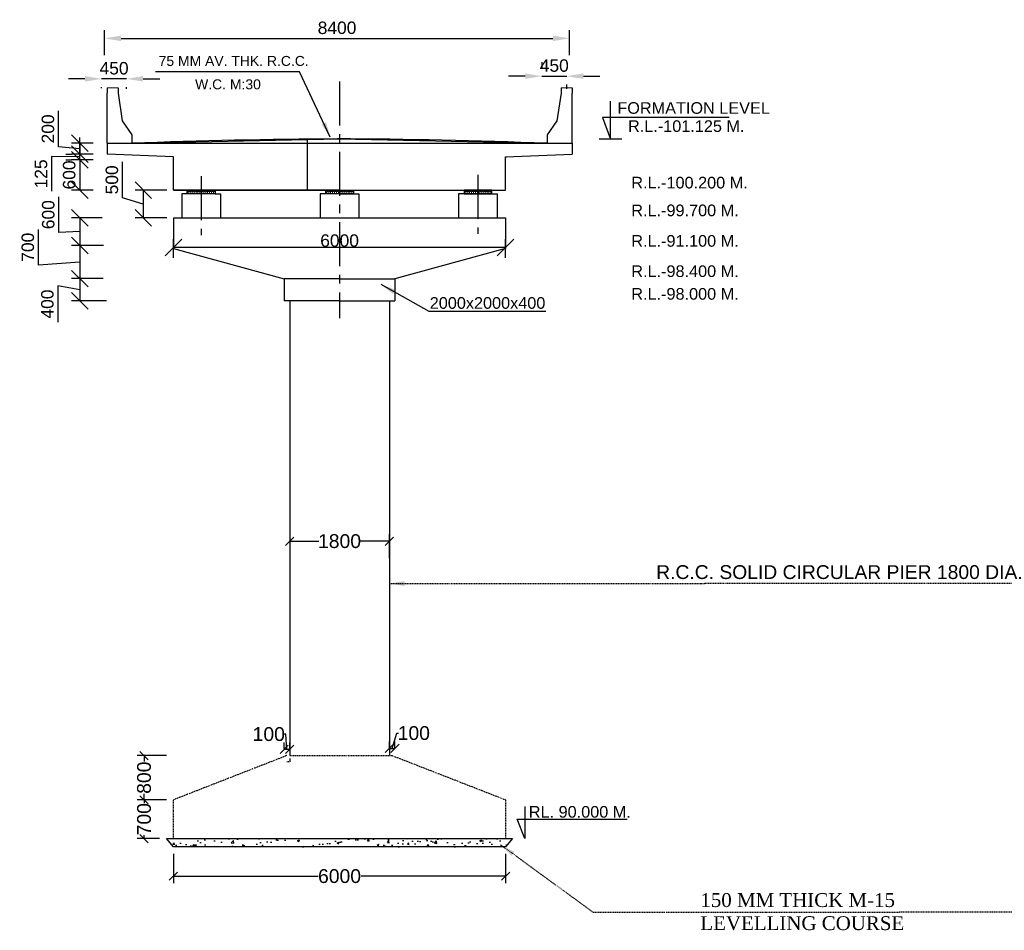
# Model space of a CAD drawing. Header units: inches. Extents: x 3240994 to 3396694, y -1677754 to -1575592.
# Tile 4 of 7: x 3283840 to 3319403, y -1641650 to -1608752. Entities that reach past the tile are written whole.
import ezdxf

# ---------------------------------------------------------------- set-up
doc = ezdxf.new("R2010")
doc.units = ezdxf.units.IN
doc.header["$MEASUREMENT"] = 0
doc.linetypes.add('ACAD_ISO03W100', pattern=[30, 12, -18])
doc.linetypes.add('CENTER', pattern=[50.8, 31.75, -6.35, 6.35, -6.35])
for name, color, linetype in [('CENTER', 3, 'CENTER'), ('DIM', 7, 'Continuous'), ('TEX', 6, 'Continuous'), ('TEXT', 6, 'Continuous')]:
    doc.layers.add(name, color=color, linetype=linetype)
for name, color, linetype, lineweight in [('STR', 7, 'Continuous', 25), ('SYM', 8, 'Continuous', 5), ('TITLE', 10, 'Continuous', 18)]:
    doc.layers.add(name, color=color, linetype=linetype, lineweight=lineweight)
doc.styles.add('L', font='arial.ttf')
doc.styles.add('ROMANS', font='arial.ttf')
doc.styles.get("Standard").update_dxf_attribs({"font": 'arial.ttf'})
doc.styles.add('style3', font='times.ttf')
doc.dimstyles.new('ROMANS', dxfattribs={"dimtxt": 950, "dimasz": 900, "dimexe": 300, "dimexo": 500, "dimgap": 300, "dimtad": 1, "dimdec": 0, "dimzin": 9, "dimdsep": 46, "dimtxsty": 'ROMANS', "dimcen": 1, "dimclrd": 4, "dimclre": 4, "dimclrt": 6, "dimadec": 0, "dimazin": 0, "dimtfac": 1, "dimtmove": 0, "dimatfit": 3, "dimfxl": 1, "dimtolj": 1, "dimtzin": 9, "dimarcsym": 0})
doc.dimstyles.new('SANJAY', dxfattribs={"dimscale": 2.755, "dimtxt": 20000000001.9985, "dimasz": 42.0275, "dimexe": 15.388, "dimexo": 15.5775, "dimgap": 1.7375, "dimtad": 0, "dimtih": 1, "dimtoh": 1, "dimdec": 0, "dimzin": 0, "dimdsep": 46, "dimtxsty": 'Standard', "dimcen": 4000, "dimclrd": 3, "dimclre": 6, "dimclrt": 1, "dimadec": 0, "dimazin": 0, "dimtfac": 1, "dimtdec": 0, "dimtofl": 0, "dimtmove": 0, "dimatfit": 3, "dimfxl": 1, "dimtolj": 1, "dimtzin": 0, "dimarcsym": 0})

# ---------------------------------------------------------------- blocks, each defined once
blk = doc.blocks.new('_Oblique')
at = {"color": 0, "linetype": 'ByBlock', "lineweight": -2}
blk.add_line((-0.5, -0.5), (0.5, 0.5), dxfattribs=at)
blk = doc.blocks.new('*D119')
at = {"color": 0, "lineweight": -2, "transparency": 16777216}
for p, q in [((3297192, -1628202), (3297192, -1627343)), ((3293592, -1627835), (3293592, -1627843))]:
    blk.add_line(p, q, dxfattribs=at)
at = {"color": 7, "lineweight": -2, "transparency": 16777216}
for p, q in [((3293592, -1627593), (3294640, -1627593)), ((3297192, -1627593), (3296144, -1627593))]:
    blk.add_line(p, q, dxfattribs=at)
at = {"layer": 'Defpoints', "color": 0, "transparency": 16777216}
for p in [(3293592, -1627585), (3297192, -1627593), (3297192, -1628452)]:
    blk.add_point(p, dxfattribs=at)
at = {"color": 7, "lineweight": -2, "transparency": 16777216, "xscale": 300, "yscale": 300, "zscale": 300, "rotation": 180}
blk.add_blockref('_Oblique', (3293592, -1627593), dxfattribs=at)
at = {"color": 7, "lineweight": -2, "transparency": 16777216, "xscale": 300, "yscale": 300, "zscale": 300}
blk.add_blockref('_Oblique', (3297192, -1627593), dxfattribs=at)
at = {"transparency": 16777216, "insert": (3295392, -1627593), "char_height": 500, "attachment_point": 5}
blk.add_mtext('\\A1;1800', dxfattribs=at)
blk = doc.blocks.new('*D122')
at = {"color": 0, "lineweight": -2, "transparency": 16777216}
for p, q in [((3289142, -1636936), (3288082, -1636936)), ((3288892, -1638336), (3288082, -1638336))]:
    blk.add_line(p, q, dxfattribs=at)
at = {"color": 7, "lineweight": -2, "transparency": 16777216}
for p, q in [((3288332, -1636936), (3288332, -1637056)), ((3288332, -1638336), (3288332, -1638215))]:
    blk.add_line(p, q, dxfattribs=at)
at = {"layer": 'Defpoints', "color": 0, "transparency": 16777216}
for p in [(3288332, -1636936), (3289392, -1636936), (3289142, -1638336)]:
    blk.add_point(p, dxfattribs=at)
at = {"color": 7, "lineweight": -2, "transparency": 16777216, "xscale": 300, "yscale": 300, "zscale": 300}
for p, rotation in [((3288332, -1636936), 90), ((3288332, -1638336), 270)]:
    blk.add_blockref('_Oblique', p, dxfattribs=dict(at, rotation=rotation))
at = {"transparency": 16777216, "insert": (3288332, -1637636), "char_height": 500, "attachment_point": 5, "rotation": 90}
blk.add_mtext('\\A1;700', dxfattribs=at)
blk = doc.blocks.new('*D123')
at = {"color": 0, "lineweight": -2, "transparency": 16777216}
for p, q in [((3289142, -1635336), (3288082, -1635336)), ((3289142, -1636936), (3288082, -1636936))]:
    blk.add_line(p, q, dxfattribs=at)
at = {"color": 7, "lineweight": -2, "transparency": 16777216}
for p, q in [((3288332, -1635336), (3288332, -1635554)), ((3288332, -1636936), (3288332, -1636717))]:
    blk.add_line(p, q, dxfattribs=at)
at = {"layer": 'Defpoints', "color": 0, "transparency": 16777216}
for p in [(3288332, -1635336), (3289392, -1635336), (3289392, -1636936)]:
    blk.add_point(p, dxfattribs=at)
at = {"color": 7, "lineweight": -2, "transparency": 16777216, "xscale": 300, "yscale": 300, "zscale": 300}
for p, rotation in [((3288332, -1635336), 90), ((3288332, -1636936), 270)]:
    blk.add_blockref('_Oblique', p, dxfattribs=dict(at, rotation=rotation))
at = {"transparency": 16777216, "insert": (3288332, -1636136), "char_height": 500, "attachment_point": 5, "rotation": 90}
blk.add_mtext('\\A1;800', dxfattribs=at)
blk = doc.blocks.new('*D124')
at = {"color": 0, "lineweight": -2, "transparency": 16777216}
for p, q in [((3289392, -1638886), (3289392, -1639944)), ((3301392, -1638886), (3301392, -1639944))]:
    blk.add_line(p, q, dxfattribs=at)
at = {"color": 7, "lineweight": -2, "transparency": 16777216}
for p, q in [((3289392, -1639694), (3294615, -1639694)), ((3301392, -1639694), (3296169, -1639694))]:
    blk.add_line(p, q, dxfattribs=at)
at = {"layer": 'Defpoints', "color": 0, "transparency": 16777216}
for p in [(3289392, -1638636), (3301392, -1638636), (3301392, -1639694)]:
    blk.add_point(p, dxfattribs=at)
at = {"color": 7, "lineweight": -2, "transparency": 16777216, "xscale": 300, "yscale": 300, "zscale": 300, "rotation": 180}
blk.add_blockref('_Oblique', (3289392, -1639694), dxfattribs=at)
at = {"color": 7, "lineweight": -2, "transparency": 16777216, "xscale": 300, "yscale": 300, "zscale": 300}
blk.add_blockref('_Oblique', (3301392, -1639694), dxfattribs=at)
at = {"transparency": 16777216, "insert": (3295392, -1639694), "char_height": 500, "attachment_point": 5}
blk.add_mtext('\\A1;6000', dxfattribs=at)
blk = doc.blocks.new('*D120')
at = {"color": 0, "lineweight": -2, "transparency": 16777216}
for p, q in [((3293392, -1635086), (3293392, -1634864)), ((3293592, -1635086), (3293592, -1634864))]:
    blk.add_line(p, q, dxfattribs=at)
at = {"color": 7, "lineweight": -2, "transparency": 16777216}
for p, q in [((3293454, -1634564), (3293394, -1634564)), ((3293492, -1635114), (3293454, -1634564)), ((3293592, -1635114), (3293392, -1635114))]:
    blk.add_line(p, q, dxfattribs=at)
at = {"layer": 'Defpoints', "color": 0, "transparency": 16777216}
for p in [(3293392, -1635114), (3293392, -1635336), (3293592, -1635336)]:
    blk.add_point(p, dxfattribs=at)
at = {"color": 7, "lineweight": -2, "transparency": 16777216, "xscale": 300, "yscale": 300, "zscale": 300, "rotation": 180}
blk.add_blockref('_Oblique', (3293392, -1635114), dxfattribs=at)
at = {"color": 7, "lineweight": -2, "transparency": 16777216, "xscale": 300, "yscale": 300, "zscale": 300}
blk.add_blockref('_Oblique', (3293592, -1635114), dxfattribs=at)
at = {"transparency": 16777216, "insert": (3292836, -1634564), "char_height": 500, "attachment_point": 5}
blk.add_mtext('\\A1;100', dxfattribs=at)
blk = doc.blocks.new('*D121')
at = {"color": 0, "lineweight": -2, "transparency": 16777216}
for p, q in [((3297192, -1635086), (3297192, -1634828)), ((3297392, -1635086), (3297392, -1634828))]:
    blk.add_line(p, q, dxfattribs=at)
at = {"color": 7, "lineweight": -2, "transparency": 16777216}
for p, q in [((3297292, -1635078), (3297457, -1634527)), ((3297457, -1634527), (3297517, -1634527)), ((3297192, -1635078), (3297392, -1635078))]:
    blk.add_line(p, q, dxfattribs=at)
at = {"layer": 'Defpoints', "color": 0, "transparency": 16777216}
for p in [(3297392, -1635078), (3297192, -1635336), (3297392, -1635336)]:
    blk.add_point(p, dxfattribs=at)
at = {"color": 7, "lineweight": -2, "transparency": 16777216, "xscale": 300, "yscale": 300, "zscale": 300, "rotation": 180}
blk.add_blockref('_Oblique', (3297192, -1635078), dxfattribs=at)
at = {"color": 7, "lineweight": -2, "transparency": 16777216, "xscale": 300, "yscale": 300, "zscale": 300}
blk.add_blockref('_Oblique', (3297392, -1635078), dxfattribs=at)
at = {"transparency": 16777216, "insert": (3298075, -1634527), "char_height": 500, "attachment_point": 5}
blk.add_mtext('\\A1;100', dxfattribs=at)
blk = doc.blocks.new('*D104')
at = {"color": 4, "lineweight": -2, "transparency": 16777216}
for p, q in [((3286198, -1610889), (3285598, -1610889)), ((3287698, -1610889), (3286798, -1610889)), ((3288298, -1610889), (3288898, -1610889)), ((3286798, -1611230), (3286798, -1611189)), ((3287698, -1611249), (3287698, -1611189))]:
    blk.add_line(p, q, dxfattribs=at)
at = {"color": 4, "transparency": 16777216}
for points in [[(3286198, -1610789), (3286198, -1610989), (3286798, -1610889)], [(3288298, -1610789), (3288298, -1610989), (3287698, -1610889)]]:
    blk.add_solid(points, dxfattribs=at)
at = {"layer": 'Defpoints', "color": 0, "transparency": 16777216}
for p in [(3286798, -1610730), (3286798, -1610889), (3287698, -1610749)]:
    blk.add_point(p, dxfattribs=at)
at = {"color": 6, "transparency": 16777216, "insert": (3287248, -1610509), "char_height": 450, "attachment_point": 5, "style": 'ROMANS'}
blk.add_mtext('\\A1;450', dxfattribs=at)
blk = doc.blocks.new('*D105')
at = {"color": 4, "lineweight": -2, "transparency": 16777216}
for p, q in [((3302698, -1610292), (3302698, -1610492)), ((3302098, -1610792), (3301498, -1610792)), ((3302698, -1610792), (3303598, -1610792)), ((3304198, -1610792), (3304798, -1610792)), ((3303598, -1611248), (3303598, -1611092))]:
    blk.add_line(p, q, dxfattribs=at)
at = {"color": 4, "transparency": 16777216}
for points in [[(3302098, -1610692), (3302098, -1610892), (3302698, -1610792)], [(3304198, -1610692), (3304198, -1610892), (3303598, -1610792)]]:
    blk.add_solid(points, dxfattribs=at)
at = {"layer": 'Defpoints', "color": 0, "transparency": 16777216}
for p in [(3302698, -1610792), (3303598, -1610748), (3303598, -1610792)]:
    blk.add_point(p, dxfattribs=at)
at = {"color": 6, "transparency": 16777216, "insert": (3303148, -1610412), "char_height": 450, "attachment_point": 5, "style": 'ROMANS'}
blk.add_mtext('\\A1;450', dxfattribs=at)
blk = doc.blocks.new('*D106')
at = {"layer": 'Defpoints', "color": 0, "transparency": 16777216}
for p in [(3303702, -1609427), (3286902, -1610538), (3303702, -1610538)]:
    blk.add_point(p, dxfattribs=at)
at = {"layer": 'STR', "color": 4, "lineweight": -2, "transparency": 16777216}
for p, q in [((3286902, -1610038), (3286902, -1609127)), ((3303702, -1610038), (3303702, -1609127)), ((3287502, -1609427), (3303102, -1609427))]:
    blk.add_line(p, q, dxfattribs=at)
at = {"layer": 'STR', "color": 4, "transparency": 16777216}
for points in [[(3287502, -1609327), (3287502, -1609527), (3286902, -1609427)], [(3303102, -1609327), (3303102, -1609527), (3303702, -1609427)]]:
    blk.add_solid(points, dxfattribs=at)
at = {"layer": 'STR', "color": 6, "transparency": 16777216, "insert": (3295302, -1609048), "char_height": 450, "attachment_point": 5, "style": 'ROMANS'}
blk.add_mtext('\\A1;8400', dxfattribs=at)
blk = doc.blocks.new('*D107')
at = {"color": 4, "lineweight": -2, "transparency": 16777216}
for p, q in [((3285251, -1616445), (3285251, -1615150)), ((3286814, -1615908), (3285709, -1615908)), ((3286009, -1615908), (3286009, -1616908)), ((3286009, -1616408), (3285251, -1616445)), ((3286872, -1616908), (3285709, -1616908))]:
    blk.add_line(p, q, dxfattribs=at)
at = {"layer": 'Defpoints', "color": 0, "transparency": 16777216}
for p in [(3287314, -1615908), (3286009, -1616908), (3287372, -1616908)]:
    blk.add_point(p, dxfattribs=at)
at = {"color": 4, "lineweight": -2, "transparency": 16777216, "xscale": 600, "yscale": 600, "zscale": 600}
for p, rotation in [((3286009, -1615908), 90), ((3286009, -1616908), 270)]:
    blk.add_blockref('_Oblique', p, dxfattribs=dict(at, rotation=rotation))
at = {"color": 6, "transparency": 16777216, "insert": (3284872, -1615797), "char_height": 450, "attachment_point": 5, "rotation": 90, "style": 'ROMANS'}
blk.add_mtext('\\A1;600', dxfattribs=at)
blk = doc.blocks.new('*D108')
at = {"color": 4, "lineweight": -2, "transparency": 16777216}
for p, q in [((3284515, -1617617), (3284515, -1616328)), ((3286872, -1616908), (3285709, -1616908)), ((3286009, -1616908), (3286009, -1618108)), ((3286009, -1617508), (3284515, -1617617)), ((3286860, -1618108), (3285709, -1618108))]:
    blk.add_line(p, q, dxfattribs=at)
at = {"layer": 'Defpoints', "color": 0, "transparency": 16777216}
for p in [(3287372, -1616908), (3286009, -1618108), (3287360, -1618108)]:
    blk.add_point(p, dxfattribs=at)
at = {"color": 4, "lineweight": -2, "transparency": 16777216, "xscale": 600, "yscale": 600, "zscale": 600}
for p, rotation in [((3286009, -1616908), 90), ((3286009, -1618108), 270)]:
    blk.add_blockref('_Oblique', p, dxfattribs=dict(at, rotation=rotation))
at = {"color": 6, "transparency": 16777216, "insert": (3284135, -1616973), "char_height": 450, "attachment_point": 5, "rotation": 90, "style": 'ROMANS'}
blk.add_mtext('\\A1;700', dxfattribs=at)
blk = doc.blocks.new('*D109')
at = {"color": 4, "lineweight": -2, "transparency": 16777216}
for p, q in [((3286860, -1618108), (3285709, -1618108)), ((3286009, -1618108), (3286009, -1618908)), ((3286009, -1618508), (3285221, -1618370)), ((3285221, -1618370), (3285221, -1619681)), ((3286977, -1618908), (3285709, -1618908))]:
    blk.add_line(p, q, dxfattribs=at)
at = {"layer": 'Defpoints', "color": 0, "transparency": 16777216}
for p in [(3287360, -1618108), (3286009, -1618908), (3287477, -1618908)]:
    blk.add_point(p, dxfattribs=at)
at = {"color": 4, "lineweight": -2, "transparency": 16777216, "xscale": 600, "yscale": 600, "zscale": 600}
for p, rotation in [((3286009, -1618108), 90), ((3286009, -1618908), 270)]:
    blk.add_blockref('_Oblique', p, dxfattribs=dict(at, rotation=rotation))
at = {"color": 6, "transparency": 16777216, "insert": (3284841, -1619025), "char_height": 450, "attachment_point": 5, "rotation": 90, "style": 'ROMANS'}
blk.add_mtext('\\A1;400', dxfattribs=at)
blk = doc.blocks.new('*D110')
at = {"color": 4, "lineweight": -2, "transparency": 16777216}
for p, q in [((3285240, -1613348), (3285240, -1612048)), ((3286009, -1613412), (3285240, -1613348)), ((3286494, -1613212), (3285709, -1613212)), ((3286009, -1613212), (3286009, -1613612)), ((3286494, -1613612), (3285709, -1613612))]:
    blk.add_line(p, q, dxfattribs=at)
at = {"layer": 'Defpoints', "color": 0, "transparency": 16777216}
for p in [(3286994, -1613212), (3286009, -1613612), (3286994, -1613612)]:
    blk.add_point(p, dxfattribs=at)
at = {"color": 4, "lineweight": -2, "transparency": 16777216, "xscale": 600, "yscale": 600, "zscale": 600}
for p, rotation in [((3286009, -1613212), 90), ((3286009, -1613612), 270)]:
    blk.add_blockref('_Oblique', p, dxfattribs=dict(at, rotation=rotation))
at = {"color": 6, "transparency": 16777216, "insert": (3284861, -1612698), "char_height": 450, "attachment_point": 5, "rotation": 90, "style": 'ROMANS'}
blk.add_mtext('\\A1;200', dxfattribs=at)
blk = doc.blocks.new('*D111')
at = {"color": 4, "lineweight": -2, "transparency": 16777216}
for p, q in [((3286494, -1613812), (3285709, -1613812)), ((3286009, -1613812), (3286009, -1614912)), ((3286494, -1614912), (3285709, -1614912))]:
    blk.add_line(p, q, dxfattribs=at)
at = {"layer": 'Defpoints', "color": 0, "transparency": 16777216}
for p in [(3286994, -1613812), (3286009, -1614912), (3286994, -1614912)]:
    blk.add_point(p, dxfattribs=at)
at = {"color": 4, "lineweight": -2, "transparency": 16777216, "xscale": 600, "yscale": 600, "zscale": 600}
for p, rotation in [((3286009, -1613812), 90), ((3286009, -1614912), 270)]:
    blk.add_blockref('_Oblique', p, dxfattribs=dict(at, rotation=rotation))
at = {"color": 6, "transparency": 16777216, "insert": (3285629, -1614362), "char_height": 450, "attachment_point": 5, "rotation": 90, "style": 'ROMANS'}
blk.add_mtext('\\A1;600', dxfattribs=at)
blk = doc.blocks.new('*D112')
at = {"color": 4, "lineweight": -2, "transparency": 16777216}
for p, q in [((3289394, -1617351), (3289394, -1616684)), ((3301389, -1617351), (3301389, -1616684)), ((3301389, -1616984), (3289394, -1616984))]:
    blk.add_line(p, q, dxfattribs=at)
at = {"layer": 'Defpoints', "color": 0, "transparency": 16777216}
for p in [(3289394, -1616984), (3289394, -1617851), (3301389, -1617851)]:
    blk.add_point(p, dxfattribs=at)
at = {"color": 4, "lineweight": -2, "transparency": 16777216, "xscale": 600, "yscale": 600, "zscale": 600, "rotation": 180}
blk.add_blockref('_Oblique', (3289394, -1616984), dxfattribs=at)
at = {"color": 4, "lineweight": -2, "transparency": 16777216, "xscale": 600, "yscale": 600, "zscale": 600}
blk.add_blockref('_Oblique', (3301389, -1616984), dxfattribs=at)
at = {"color": 6, "transparency": 16777216, "insert": (3295394, -1616735), "char_height": 450, "attachment_point": 5, "style": 'ROMANS'}
blk.add_mtext('\\A1;6000', dxfattribs=at)
blk = doc.blocks.new('*D113')
at = {"color": 4, "lineweight": -2, "transparency": 16777216}
for p, q in [((3286009, -1613612), (3286009, -1613012)), ((3286009, -1613712), (3284991, -1613696)), ((3284991, -1613696), (3284991, -1614951)), ((3285509, -1613612), (3285709, -1613612)), ((3285509, -1613812), (3285709, -1613812)), ((3286009, -1613812), (3286009, -1613612)), ((3286009, -1613812), (3286009, -1613612)), ((3286009, -1613812), (3286009, -1614412))]:
    blk.add_line(p, q, dxfattribs=at)
at = {"layer": 'Defpoints', "color": 0, "transparency": 16777216}
for p in [(3286009, -1613612), (3286009, -1613612), (3286009, -1613812)]:
    blk.add_point(p, dxfattribs=at)
at = {"color": 4, "lineweight": -2, "transparency": 16777216, "xscale": 600, "yscale": 600, "zscale": 600}
for p, rotation in [((3286009, -1613612), 270), ((3286009, -1613812), 90)]:
    blk.add_blockref('_Oblique', p, dxfattribs=dict(at, rotation=rotation))
at = {"color": 6, "transparency": 16777216, "insert": (3284611, -1614324), "char_height": 450, "attachment_point": 5, "rotation": 90, "style": 'ROMANS'}
blk.add_mtext('\\A1;125', dxfattribs=at)
blk = doc.blocks.new('*D132')
at = {"color": 4, "lineweight": -2, "transparency": 16777216}
for p, q in [((3287550, -1615185), (3287550, -1613893)), ((3289156, -1614912), (3288005, -1614912)), ((3288305, -1614912), (3288305, -1615912)), ((3288305, -1615412), (3287550, -1615185)), ((3289156, -1615912), (3288005, -1615912))]:
    blk.add_line(p, q, dxfattribs=at)
at = {"layer": 'Defpoints', "color": 0, "transparency": 16777216}
for p in [(3289656, -1614912), (3288305, -1615912), (3289656, -1615912)]:
    blk.add_point(p, dxfattribs=at)
at = {"color": 4, "lineweight": -2, "transparency": 16777216, "xscale": 600, "yscale": 600, "zscale": 600}
for p, rotation in [((3288305, -1614912), 90), ((3288305, -1615912), 270)]:
    blk.add_blockref('_Oblique', p, dxfattribs=dict(at, rotation=rotation))
at = {"color": 6, "transparency": 16777216, "insert": (3287171, -1614539), "char_height": 450, "attachment_point": 5, "rotation": 90, "style": 'ROMANS'}
blk.add_mtext('\\A1;500', dxfattribs=at)

msp = doc.modelspace()

# ---------------------------------------------------------------- hatches: boundary and pattern name
h = msp.add_hatch()
h.set_pattern_fill('AR-CONC', color=0, scale=100, style=0)
h.set_pattern_definition([(50, (3299325.3, 491938.9), (717.26018, -62.75213), [75, -825]), (355, (3299325.3, 491938.9), (-138.75133, 752.19213), [60, -660]), (100.4514, (3299385.06, 491933.7), (578.50938, 689.43954), [63.7402, -701.1421]), (46.1842, (3299325.3, 492138.9), (1067.24105, -165.519), [112.5, -1237.5]), (96.6356, (3299414.2, 492125.1), (934.6627, 974.11787), [95.6103, -1051.713]), (351.1842, (3299325.3, 492138.9), (934.66195, 974.1186), [90, -990]), (21, (3299425.3, 492088.9), (596.90705, -402.61889), [75, -825]), (326, (3299425.3, 492088.9), (243.31533, 725.15005), [60, -660]), (71.4514, (3299475, 492055.36), (840.22263, 322.5305), [63.7402, -701.1421]), (37.5, (3299325.3, 491938.92), (12.159855, 332.893854), [0, -652, 0, -670, 0, -662.5]), (7.5, (3299325.3, 491938.9), (263.06954, 394.41171), [0, -382, 0, -637, 0, -252.5]), (327.5, (3299102.3, 491938.92), (533.822436, -22.554872), [0, -250, 0, -780, 0, -1035]), (317.5, (3299002.3, 491938.9), (583.18617, 100.10498), [0, -325, 0, -518, 0, -735])])
h.paths.add_polyline_path([(3289141.7, -1638335.5), (3301641.7, -1638335.5), (3301391.7, -1638635.5), (3289391.7, -1638635.5)])
at = {"layer": 'SYM'}
h = msp.add_hatch(dxfattribs=at)
h.set_pattern_fill('ANGLE', color=0, scale=10, angle=360, style=0)
h.set_pattern_definition([(360, (3197588.21, -1771912.93), (2e-14, 69.849999), [50.8, -19.05]), (90, (3197588.21, -1771912.93), (-69.849999, 2e-14), [50.8, -19.05])])
h.paths.add_polyline_path([(3290894.4, -1614911.9), (3290394.4, -1614911.9), (3290394.4, -1615043.9), (3290894.4, -1615043.9)])
h.paths.add_polyline_path([(3290394.4, -1614911.9), (3289894.4, -1614911.9), (3289894.4, -1615043.9), (3290394.4, -1615043.9)])
h = msp.add_hatch(dxfattribs=at)
h.set_pattern_fill('ANGLE', color=0, scale=10, angle=360, style=0)
h.set_pattern_definition([(360, (3202588.21, -1771912.93), (2e-14, 69.849999), [50.8, -19.05]), (90, (3202588.21, -1771912.93), (-69.849999, 2e-14), [50.8, -19.05])])
h.paths.add_polyline_path([(3295894.4, -1614911.9), (3295394.4, -1614911.9), (3295394.4, -1615043.9), (3295894.4, -1615043.9)])
h.paths.add_polyline_path([(3295394.4, -1614911.9), (3294894.4, -1614911.9), (3294894.4, -1615043.9), (3295394.4, -1615043.9)])
h = msp.add_hatch(dxfattribs=at)
h.set_pattern_fill('ANGLE', color=0, scale=10, angle=360, style=0)
h.set_pattern_definition([(180, (3393200.6, -1771912.93), (9e-15, 69.849999), [50.8, -19.05]), (90, (3393200.6, -1771912.93), (69.849999, -4e-15), [50.8, -19.05])])
h.paths.add_polyline_path([(3299894.4, -1614911.9), (3300394.4, -1614911.9), (3300394.4, -1615043.9), (3299894.4, -1615043.9)])
h.paths.add_polyline_path([(3300394.4, -1614911.9), (3300894.4, -1614911.9), (3300894.4, -1615043.9), (3300394.4, -1615043.9)])

# ---------------------------------------------------------------- linework, layer by layer
msp.add_line((3294227.1, -1613061.9), (3294226.8, -1614911.9))
at = {"color": 0}
for p, q in [((3295394.4, -1613061.9), (3295394.4, -1613061.9)), ((3286994.4, -1613211.9), (3286994.4, -1613611.9)), ((3286994.4, -1613211.9), (3286994.4, -1613611.9)), ((3303794.4, -1613211.9), (3303794.4, -1613611.9)), ((3286994.4, -1613611.9), (3286994.4, -1613611.9)), ((3289394.4, -1613711.9), (3286994.4, -1613611.9)), ((3286994.4, -1613811.9), (3286994.4, -1613811.9)), ((3289394.4, -1614911.9), (3289394.4, -1613711.9)), ((3301389, -1613711.9), (3303794.4, -1613611.9)), ((3301389, -1614911.9), (3301389, -1613711.9)), ((3301389, -1613711.9), (3301389, -1613745.4)), ((3303794.4, -1613611.9), (3303794.4, -1613611.9)), ((3295394.4, -1614911.9), (3289394.4, -1614911.9)), ((3289394.4, -1614911.9), (3301389, -1614911.9)), ((3295394.4, -1614911.9), (3289394.4, -1614911.9)), ((3289394.4, -1614911.9), (3289394.4, -1614911.9)), ((3290394.4, -1614911.9), (3289694.4, -1614911.9)), ((3290394.4, -1614911.9), (3291094.4, -1614911.9)), ((3295394.4, -1614911.9), (3301389, -1614911.9)), ((3289694.4, -1615043.9), (3289694.4, -1615911.7)), ((3289894.4, -1615043.9), (3289694.4, -1615043.9)), ((3290894.4, -1615043.9), (3291094.4, -1615043.9)), ((3291094.4, -1615043.9), (3291094.4, -1615912.1)), ((3295394.4, -1615043.9), (3294694.4, -1615043.9)), ((3294694.4, -1615043.9), (3294694.4, -1615043.9)), ((3294694.4, -1615043.9), (3294694.4, -1615913.3)), ((3295394.4, -1615043.9), (3296094.4, -1615043.9)), ((3296094.4, -1615043.9), (3296094.4, -1615043.9)), ((3296094.4, -1615043.9), (3296094.4, -1615913.7)), ((3300389, -1615043.9), (3299689, -1615043.9)), ((3299689, -1615043.9), (3299689, -1615043.9)), ((3299689, -1615043.9), (3299689, -1615914.8)), ((3300389, -1615043.9), (3301089, -1615043.9)), ((3301089, -1615043.9), (3301089, -1615043.9)), ((3301089, -1615043.9), (3301089, -1615915.3)), ((3289394.4, -1615911.7), (3289394.4, -1615911.7)), ((3289394.4, -1615911.7), (3289394.4, -1617015.9)), ((3301389, -1615915.4), (3301389, -1615915.4)), ((3301389, -1615915.4), (3301389, -1617017.3)), ((3295391.7, -1618111.6), (3293391.7, -1618111.6)), ((3293391.7, -1618111.6), (3293391.7, -1618911.6)), ((3295394.4, -1618111.6), (3297394.4, -1618111.6)), ((3297394.4, -1618111.6), (3297394.4, -1618911.6)), ((3295391.7, -1618911.6), (3293391.7, -1618911.6)), ((3295394.4, -1618911.6), (3297394.4, -1618911.6)), ((3297191.7, -1618911.6), (3297191.7, -1621874.6)), ((3297191.7, -1619503.9), (3297191.7, -1621874.6))]:
    msp.add_line(p, q, dxfattribs=at)
for points in [[(3293591.7, -1618911.6), (3293591.7, -1629853)], [(3297191.7, -1618911.6), (3297191.7, -1629853)], [(3293591.7, -1629853), (3293591.7, -1635335.5)], [(3297191.7, -1629853), (3297191.7, -1635335.5)], [(3297191.7, -1635211.6), (3297191.7, -1635335.5)], [(3293591.7, -1635439.5), (3293591.7, -1635563.4)], [(3302086.6, -1637174.5), (3302086.6, -1638335.5), (3301809.2, -1637639.3), (3305784.1, -1637639.3)], [(3301641.7, -1638335.5), (3301391.7, -1638635.5), (3289391.7, -1638635.5), (3289141.7, -1638335.5)]]:
    msp.add_lwpolyline(points, dxfattribs=at)
at = {"layer": 'CENTER', "color": 0, "ltscale": 50}
for p, q in [((3295394.4, -1610984.7), (3295394.4, -1619530.2)), ((3290394.4, -1614406), (3290394.4, -1616535.6)), ((3300389, -1614355.3), (3300389, -1616484.9))]:
    msp.add_line(p, q, dxfattribs=at)
at = {"layer": 'DIM', "color": 0}
for p, q in [((3289394.4, -1617015.9), (3293391.7, -1618111.6)), ((3301389, -1617017.3), (3297394.4, -1618111.6))]:
    msp.add_line(p, q, dxfattribs=at)
at = {"layer": 'STR', "color": 0, "linetype": 'ByBlock', "ltscale": 200}
for p, q in [((3286994.4, -1613211.9), (3303794.4, -1613211.9)), ((3286994.4, -1613211.9), (3286994.4, -1613611.9)), ((3303794.4, -1613211.9), (3303794.4, -1613611.9))]:
    msp.add_line(p, q, dxfattribs=at)
at = {"layer": 'STR', "color": 0}
msp.add_line((3289394.4, -1615911.7), (3301389, -1615915.3), dxfattribs=at)
for points in [[(3289894.4, -1614911.9), (3290894.4, -1614911.9), (3290894.4, -1615043.9), (3289894.4, -1615043.9)], [(3294894.4, -1614911.9), (3295894.4, -1614911.9), (3295894.4, -1615043.9), (3294894.4, -1615043.9)], [(3300894.4, -1614911.9), (3299894.4, -1614911.9), (3299894.4, -1615043.9), (3300894.4, -1615043.9)]]:
    msp.add_lwpolyline(points, close=True, dxfattribs=at)
at = {"layer": 'STR', "color": 0, "linetype": 'ByBlock', "ltscale": 200}
msp.add_spline([(3302894.4, -1613211.9), (3295310.4, -1613061.9), (3287894.4, -1613211.9)], degree=3, dxfattribs=at)
at = {"layer": 'TEX', "color": 0, "ltscale": 20}
for p, q in [((3287894.4, -1613211.9), (3295394.4, -1613061.9)), ((3295394.4, -1613061.9), (3302894.4, -1613211.9))]:
    msp.add_line(p, q, dxfattribs=at)
at = {"layer": 'TEXT', "color": 0}
for p, q in [((3286994.4, -1611211.9), (3286994.4, -1611411.9)), ((3287394.4, -1611211.9), (3287394.4, -1611411.9)), ((3303394.4, -1611211.9), (3303394.4, -1611411.9)), ((3303794.4, -1611211.9), (3303794.4, -1611411.9)), ((3286994.4, -1613211.9), (3286994.4, -1611411.9)), ((3287394.4, -1611411.9), (3287544.4, -1612411.9)), ((3303394.4, -1611411.9), (3303244.4, -1612411.9)), ((3303794.4, -1613211.9), (3303794.4, -1611411.9)), ((3287544.4, -1612411.9), (3287894.4, -1612911.9)), ((3303244.4, -1612411.9), (3302894.4, -1612911.9)), ((3287894.4, -1612911.9), (3287894.4, -1613211.9)), ((3302894.4, -1612911.9), (3302894.4, -1613211.9)), ((3305593.9, -1613073.8), (3304764.7, -1613073.8)), ((3303794.4, -1613211.9), (3303794.4, -1613611.9))]:
    msp.add_line(p, q, dxfattribs=at)
at = {"layer": 'TEXT', "color": 0, "linetype": 'ACAD_ISO03W100'}
for p, q in [((3293491.7, -1635335.5), (3289391.7, -1636935.5)), ((3293591.7, -1635563.4), (3293491.7, -1635563.4)), ((3293591.7, -1635563.4), (3293491.7, -1635563.4)), ((3293591.7, -1635335.5), (3297191.7, -1635335.5)), ((3293591.7, -1635335.5), (3297191.7, -1635335.5)), ((3297191.7, -1635335.5), (3297291.7, -1635335.5)), ((3297191.7, -1635335.5), (3297291.7, -1635335.5)), ((3297291.7, -1635335.5), (3301391.7, -1636935.5)), ((3289391.7, -1638335.5), (3289391.7, -1636935.5)), ((3301391.7, -1636935.5), (3301391.7, -1638335.5))]:
    msp.add_line(p, q, dxfattribs=at)
at = {"layer": 'TEXT', "color": 0}
msp.add_lwpolyline([(3309466.1, -1612290.4), (3304890.9, -1612290.4), (3305179.3, -1613073.8), (3305179.3, -1611696.7)], dxfattribs=at)
msp.add_lwpolyline([(3289141.7, -1638335.5), (3301641.7, -1638335.5), (3301391.7, -1638635.5), (3289391.7, -1638635.5)], close=True, dxfattribs=at)
at = {"layer": 'TITLE', "color": 0}
for p, q in [((3286994.4, -1611211.9), (3287394.4, -1611211.9)), ((3303394.4, -1611211.9), (3303794.4, -1611211.9))]:
    msp.add_line(p, q, dxfattribs=at)

# ---------------------------------------------------------------- texts
at = {"layer": 'TEXT', "color": 0}
for s, height, style, p in [('75 MM AV. THK. R.C.C. ', 360, 'ROMANS', (3288858.5, -1610422.4)), ('W.C. M:30', 360, 'ROMANS', (3290175.6, -1611267.6)), (' FORMATION LEVEL  ', 420, 'L', (3305263.5, -1612152.4)), ('R.L.-101.125 M.', 420, 'L', (3305812.5, -1612807.3)), (' R.L.-100.200 M.', 420, 'L', (3305767, -1614848.3)), (' R.L.-99.700 M.', 420, 'L', (3305767, -1615851.8)), (' R.L.-91.100 M.', 420, 'L', (3305767, -1616953.7)), (' R.L.-98.400 M.', 420, 'L', (3305767, -1618048)), (' R.L.-98.000 M.', 420, 'L', (3305767, -1618867.8)), ('2000x2000x400', 420, 'L', (3298650.1, -1619195.7))]:
    msp.add_text(s, height=height, dxfattribs=dict(at, style=style)).set_placement(p)
msp.add_text('R.C.C. SOLID CIRCULAR PIER 1800 DIA.', height=500, dxfattribs=at).set_placement((3306827.9, -1628958.5))
at = {"layer": 'TEXT', "color": 0, "attachment_point": 1}
for s, insert, char_height, width, style in [('RL. 90.000 M.', (3302228.4, -1637160.1), 420, 8453.958, 'L'), ('150 MM THICK M-15 \\PLEVELLING COURSE', (3308426.1, -1640307.6), 500, 9992.157, 'style3')]:
    msp.add_mtext(s, dxfattribs=dict(at, insert=insert, char_height=char_height, width=width, style=style))

# ---------------------------------------------------------------- dimensions: what is measured, and where the dimension line sits
at = {"color": 0}
for base, p1, p2, text, override, picture, middle in [((3286798, -1610889), (3287698, -1610749.2), (3286798, -1610729.5), '450', {"dimtxt": 450, "dimasz": 600, "dimgap": 150, "dimlfac": 0.5}, '*D104', (3287248, -1610889)), ((3289394.4, -1616984.1), (3301389, -1617850.6), (3289394.4, -1617850.6), '6000', {"dimtxt": 450, "dimasz": 600, "dimgap": 150, "dimlfac": 0.5, "dimblk1": 'OBLIQUE', "dimblk2": 'OBLIQUE', "dimsah": 1, "dimtmove": 1}, '*D112', (3295394.4, -1617114.3))]:
    dim = msp.add_linear_dim(base=base, p1=p1, p2=p2, text=text, dimstyle='ROMANS', override=override, dxfattribs=at)
    dim.commit()
    dim.dimension.update_dxf_attribs({"geometry": picture, "text_midpoint": middle, "dimtype": 160})
for base, p1, p2, angle, text, override, picture, middle in [((3303598, -1610791.8), (3302698, -1610791.8), (3303598, -1610747.7), 180, '450', {"dimtxt": 450, "dimasz": 600, "dimgap": 150, "dimlfac": 0.5}, '*D105', (3303148, -1610791.8)), ((3286008.6, -1613611.9), (3286008.6, -1613811.9), (3286008.6, -1613611.9), 90, '125', {"dimtxt": 450, "dimasz": 600, "dimgap": 150, "dimlfac": 0.5, "dimblk1": 'OBLIQUE', "dimblk2": 'OBLIQUE', "dimsah": 1, "dimtmove": 1}, '*D113', (3284991, -1613845.9)), ((3286008.6, -1614911.9), (3286994.4, -1613811.9), (3286994.4, -1614911.9), 90, '600', {"dimtxt": 450, "dimasz": 600, "dimgap": 150, "dimlfac": 0.5, "dimblk1": 'OBLIQUE', "dimblk2": 'OBLIQUE', "dimsah": 1, "dimtmove": 1}, '*D111', (3286008.6, -1614361.9)), ((3286008.6, -1616908.1), (3287313.8, -1615908.1), (3287372, -1616908.1), 90, '600', {"dimtxt": 450, "dimasz": 600, "dimgap": 150, "dimlfac": 0.5, "dimblk1": 'OBLIQUE', "dimblk2": 'OBLIQUE', "dimsah": 1, "dimtmove": 1}, '*D107', (3285251.5, -1616294.9)), ((3286008.6, -1618108.1), (3287372, -1616908.1), (3287360.4, -1618108.1), 90, '700', {"dimtxt": 450, "dimasz": 600, "dimgap": 150, "dimlfac": 0.5, "dimblk1": 'OBLIQUE', "dimblk2": 'OBLIQUE', "dimsah": 1, "dimtmove": 1}, '*D108', (3284514.6, -1617467.1))]:
    dim = msp.add_linear_dim(base=base, p1=p1, p2=p2, angle=angle, text=text, dimstyle='ROMANS', override=override, dxfattribs=at)
    dim.commit()
    dim.dimension.update_dxf_attribs({"geometry": picture, "text_midpoint": middle, "dimtype": 160})
for base, p1, p2, dimstyle, override, picture, middle in [((3286008.6, -1613611.9), (3286994.4, -1613211.9), (3286994.4, -1613611.9), 'ROMANS', {"dimtxt": 450, "dimasz": 600, "dimgap": 150, "dimlfac": 0.5, "dimblk1": 'OBLIQUE', "dimblk2": 'OBLIQUE', "dimsah": 1, "dimtmove": 1}, '*D110', (3285240.4, -1613197.9)), ((3286008.6, -1618908.1), (3287360.4, -1618108.1), (3287476.7, -1618908.1), 'ROMANS', {"dimtxt": 450, "dimasz": 600, "dimgap": 150, "dimlfac": 0.5, "dimblk1": 'OBLIQUE', "dimblk2": 'OBLIQUE', "dimsah": 1, "dimtmove": 1}, '*D109', (3285220.7, -1618519.7)), ((3288332.2, -1635335.5), (3289391.7, -1636935.5), (3289391.7, -1635335.5), 'SANJAY', {"dimscale": 1, "dimtxt": 500, "dimasz": 300, "dimexe": 250, "dimexo": 250, "dimgap": 30, "dimtih": 0, "dimtoh": 0, "dimlfac": 0.5, "dimblk": 'Oblique', "dimcen": -1000, "dimclrd": 7, "dimclre": 0, "dimclrt": 256, "dimtmove": 1}, '*D123', (3288332.2, -1636135.5)), ((3288332.2, -1636935.5), (3289141.7, -1638335.5), (3289391.7, -1636935.5), 'SANJAY', {"dimscale": 1, "dimtxt": 500, "dimasz": 300, "dimexe": 250, "dimexo": 250, "dimgap": 30, "dimtih": 0, "dimtoh": 0, "dimlfac": 0.5, "dimblk": 'Oblique', "dimcen": -1000, "dimclrd": 7, "dimclre": 0, "dimclrt": 256, "dimtmove": 1}, '*D122', (3288332.2, -1637635.5))]:
    dim = msp.add_linear_dim(base=base, p1=p1, p2=p2, angle=90, dimstyle=dimstyle, override=override, dxfattribs=at)
    dim.commit()
    dim.dimension.update_dxf_attribs({"geometry": picture, "text_midpoint": middle, "dimtype": 160})
dim = msp.add_linear_dim(base=(3288305.2, -1615911.7), p1=(3289656.3, -1614911.9), p2=(3289656.3, -1615911.7), angle=90, dimstyle='ROMANS', override={"dimtxt": 450, "dimasz": 600, "dimgap": 150, "dimlfac": 0.5, "dimblk1": 'Oblique', "dimblk2": 'Oblique', "dimsah": 1, "dimtmove": 1}, dxfattribs=at)
dim.commit()
dim.dimension.update_dxf_attribs({"geometry": '*D132', "text_midpoint": (3287170.7, -1615035.4)})
dim = msp.add_linear_dim(base=(3297191.7, -1627593.4), p1=(3293591.7, -1627585.2), p2=(3297191.7, -1628451.6), text='1800', dimstyle='SANJAY', override={"dimscale": 1, "dimtxt": 500, "dimasz": 300, "dimexe": 250, "dimexo": 250, "dimgap": 30, "dimtih": 0, "dimtoh": 0, "dimlfac": 0.5, "dimblk": 'OBLIQUE', "dimcen": -1000, "dimclrd": 7, "dimclre": 0, "dimclrt": 256}, dxfattribs=at)
dim.commit()
dim.dimension.update_dxf_attribs({"geometry": '*D119', "text_midpoint": (3295391.7, -1627593.4)})
dim = msp.add_linear_dim(base=(3293391.7, -1635114), p1=(3293591.7, -1635335.5), p2=(3293391.7, -1635335.5), dimstyle='SANJAY', override={"dimscale": 1, "dimtxt": 500, "dimasz": 300, "dimexe": 250, "dimexo": 250, "dimgap": 30, "dimtih": 0, "dimtoh": 0, "dimlfac": 0.5, "dimblk": 'OBLIQUE', "dimcen": -1000, "dimclrd": 7, "dimclre": 0, "dimclrt": 256, "dimtofl": 1, "dimtmove": 1}, dxfattribs=at)
dim.commit()
dim.dimension.update_dxf_attribs({"geometry": '*D120', "text_midpoint": (3293363.6, -1634563.7), "dimtype": 160})
for base, p1, p2, override, picture, middle in [((3297391.7, -1635077.5), (3297191.7, -1635335.5), (3297391.7, -1635335.5), {"dimscale": 1, "dimtxt": 500, "dimasz": 300, "dimexe": 250, "dimexo": 250, "dimgap": 30, "dimtih": 0, "dimtoh": 0, "dimlfac": 0.5, "dimblk": 'OBLIQUE', "dimcen": -1000, "dimclrd": 7, "dimclre": 0, "dimclrt": 256, "dimtofl": 1, "dimtmove": 1}, '*D121', (3297546.8, -1634527.3)), ((3301391.7, -1639693.9), (3289391.7, -1638635.5), (3301391.7, -1638635.5), {"dimscale": 1, "dimtxt": 500, "dimasz": 300, "dimexe": 250, "dimexo": 250, "dimgap": 30, "dimtih": 0, "dimtoh": 0, "dimlfac": 0.5, "dimblk": 'Oblique', "dimcen": -1000, "dimclrd": 7, "dimclre": 0, "dimclrt": 256, "dimtmove": 1}, '*D124', (3295391.7, -1639693.9))]:
    dim = msp.add_linear_dim(base=base, p1=p1, p2=p2, dimstyle='SANJAY', override=override, dxfattribs=at)
    dim.commit()
    dim.dimension.update_dxf_attribs({"geometry": picture, "text_midpoint": middle})
at = {"layer": 'STR', "color": 2}
dim = msp.add_linear_dim(base=(3303702.1, -1609427.3), p1=(3286902.1, -1610537.8), p2=(3303702.1, -1610537.8), text='8400', dimstyle='ROMANS', override={"dimtxt": 450, "dimasz": 600, "dimgap": 150, "dimlfac": 0.5}, dxfattribs=at)
dim.commit()
dim.dimension.update_dxf_attribs({"geometry": '*D106', "text_midpoint": (3295302.1, -1609047.6)})

# ---------------------------------------------------------------- leaders
at = {"layer": 'DIM', "color": 0}
for points, override in [([(3295059.6, -1612992.8), (3293947.8, -1610638.9), (3288749.5, -1610638.9)], {"dimtxt": 550, "dimasz": 550, "dimlfac": 0.4, "dimtmove": 1}), ([(3296881.7, -1618312.9), (3298615.6, -1619280.9), (3302842.7, -1619280.9)], {"dimscale": 1, "dimtxt": 550, "dimasz": 550, "dimlfac": 0.333333, "dimtmove": 1})]:
    msp.add_leader(points, dimstyle='ROMANS', override=override, dxfattribs=at)
at = {"layer": 'TEXT', "color": 0, "linetype": 'ACAD_ISO03W100'}
for points in [[(3297192, -1629120.8), (3308588, -1629120.8)], [(3326774.8, -1629120.8), (3308588, -1629120.8)], [(3301210.9, -1638561.3), (3304549.7, -1640995.9), (3315616.2, -1640995.9)], [(3322670, -1638505.8), (3319739, -1640995.9), (3315616.2, -1640995.9)]]:
    msp.add_leader(points, dimstyle='ROMANS', override={"dimscale": 1, "dimtxt": 550, "dimasz": 550, "dimlfac": 0.333333, "dimtmove": 1}, dxfattribs=at)

doc.saveas('drawing.dxf')
